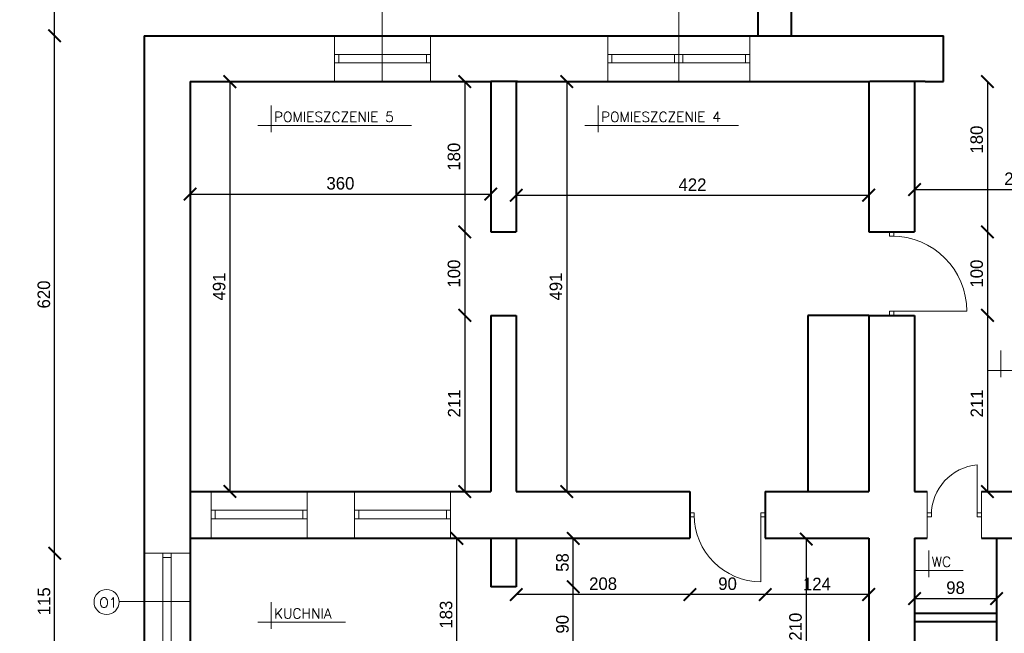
# Model space of a CAD drawing. Header units: millimetres. Extents: x 0 to 54826, y 42154 to 60442.
# Tile 7 of 64: x 27368 to 28546, y 52631 to 53366. Entities that reach past the tile are written whole.
import ezdxf

# ---------------------------------------------------------------- set-up
doc = ezdxf.new("R2010")
doc.units = ezdxf.units.MM
for name, color, linetype, lineweight in [('cienka', 3, 'Continuous', 18), ('gruba', 1, 'Continuous', 40), ('wymiary', 251, 'Continuous', 15)]:
    doc.layers.add(name, color=color, linetype=linetype, lineweight=lineweight)
doc.styles.add('ROMANS1', font='romans.shx', dxfattribs={"height": 15})
doc.styles.get("Standard").update_dxf_attribs({"font": 'GOTHIC.TTF'})
doc.dimstyles.new('secemin', dxfattribs={"dimtxt": 15, "dimasz": 15, "dimexe": 1.25, "dimexo": 0.625, "dimgap": 5, "dimtad": 1, "dimdec": 0, "dimtxsty": 'Standard', "dimblk": 'ARCHTICK', "dimcen": 0, "dimse1": 1, "dimse2": 1, "dimclrd": 256, "dimclrt": 256, "dimadec": 0, "dimazin": 0, "dimtfac": 1, "dimtdec": 0, "dimtmove": 0, "dimatfit": 3, "dimfxl": 1, "dimtfillclr": 250, "dimarcsym": 1})

# ---------------------------------------------------------------- blocks, each defined once
blk = doc.blocks.new('_ArchTick')
at = {"color": 0, "linetype": 'ByBlock', "const_width": 0.15}
blk.add_lwpolyline([(-0.5, -0.5), (0.5, 0.5)], dxfattribs=at)
blk = doc.blocks.new('*D195')
at = {"layer": 'Defpoints', "color": 0, "transparency": 16777216}
for p in [(27571.6, 53194.1), (27931.6, 53194.1), (27931.6, 53157.3)]:
    blk.add_point(p, dxfattribs=at)
at = {"layer": 'wymiary', "lineweight": -2, "transparency": 16777216}
blk.add_line((27571.6, 53157.3), (27931.6, 53157.3), dxfattribs=at)
at = {"layer": 'wymiary', "lineweight": -2, "transparency": 16777216, "xscale": 15, "yscale": 15, "zscale": 15, "rotation": 180}
blk.add_blockref('_ArchTick', (27571.6, 53157.3), dxfattribs=at)
at = {"layer": 'wymiary', "lineweight": -2, "transparency": 16777216, "xscale": 15, "yscale": 15, "zscale": 15}
blk.add_blockref('_ArchTick', (27931.6, 53157.3), dxfattribs=at)
at = {"layer": 'wymiary', "transparency": 16777216, "insert": (27751.6, 53170.2), "char_height": 15, "attachment_point": 5}
blk.add_mtext('360', dxfattribs=at)
blk = doc.blocks.new('*D205')
at = {"layer": 'Defpoints', "color": 0, "transparency": 16777216}
for p in [(27619.3, 53292.1), (27619.3, 52801.1), (27619.3, 52801.1)]:
    blk.add_point(p, dxfattribs=at)
at = {"layer": 'wymiary', "lineweight": -2, "transparency": 16777216}
blk.add_line((27619.3, 53292.1), (27619.3, 52801.1), dxfattribs=at)
at = {"layer": 'wymiary', "lineweight": -2, "transparency": 16777216, "xscale": 15, "yscale": 15, "zscale": 15}
for p, rotation in [((27619.3, 53292.1), 90), ((27619.3, 52801.1), 270)]:
    blk.add_blockref('_ArchTick', p, dxfattribs=dict(at, rotation=rotation))
at = {"layer": 'wymiary', "transparency": 16777216, "insert": (27606.5, 53046.6), "char_height": 15, "attachment_point": 5, "rotation": 90}
blk.add_mtext('491', dxfattribs=at)
blk = doc.blocks.new('*D196')
at = {"layer": 'Defpoints', "color": 0, "transparency": 16777216}
for p in [(27962.1, 53155.2), (28384.1, 53156), (28384.1, 53155.2)]:
    blk.add_point(p, dxfattribs=at)
at = {"layer": 'wymiary', "lineweight": -2, "transparency": 16777216}
blk.add_line((27962.1, 53156), (28384.1, 53156), dxfattribs=at)
at = {"layer": 'wymiary', "lineweight": -2, "transparency": 16777216, "xscale": 15, "yscale": 15, "zscale": 15, "rotation": 180}
blk.add_blockref('_ArchTick', (27962.1, 53156), dxfattribs=at)
at = {"layer": 'wymiary', "lineweight": -2, "transparency": 16777216, "xscale": 15, "yscale": 15, "zscale": 15}
blk.add_blockref('_ArchTick', (28384.1, 53156), dxfattribs=at)
at = {"layer": 'wymiary', "transparency": 16777216, "insert": (28173.1, 53168.6), "char_height": 15, "attachment_point": 5}
blk.add_mtext('422', dxfattribs=at)
blk = doc.blocks.new('*D206')
at = {"layer": 'Defpoints', "color": 0, "transparency": 16777216}
for p in [(28035.2, 53292.1), (28022.6, 52801.1), (28035.2, 52801.1)]:
    blk.add_point(p, dxfattribs=at)
at = {"layer": 'wymiary', "lineweight": -2, "transparency": 16777216}
blk.add_line((28022.6, 53292.1), (28022.6, 52801.1), dxfattribs=at)
at = {"layer": 'wymiary', "lineweight": -2, "transparency": 16777216, "xscale": 15, "yscale": 15, "zscale": 15}
for p, rotation in [((28022.6, 53292.1), 90), ((28022.6, 52801.1), 270)]:
    blk.add_blockref('_ArchTick', p, dxfattribs=dict(at, rotation=rotation))
at = {"layer": 'wymiary', "transparency": 16777216, "insert": (28009.7, 53046.6), "char_height": 15, "attachment_point": 5, "rotation": 90}
blk.add_mtext('491', dxfattribs=at)
blk = doc.blocks.new('*D197')
at = {"layer": 'Defpoints', "color": 0, "transparency": 16777216}
for p in [(28439.1, 53174.4), (28687.1, 53174.4), (28687.1, 53162.7)]:
    blk.add_point(p, dxfattribs=at)
at = {"layer": 'wymiary', "lineweight": -2, "transparency": 16777216}
blk.add_line((28439.1, 53162.7), (28687.1, 53162.7), dxfattribs=at)
at = {"layer": 'wymiary', "lineweight": -2, "transparency": 16777216, "xscale": 15, "yscale": 15, "zscale": 15, "rotation": 180}
blk.add_blockref('_ArchTick', (28439.1, 53162.7), dxfattribs=at)
at = {"layer": 'wymiary', "lineweight": -2, "transparency": 16777216, "xscale": 15, "yscale": 15, "zscale": 15}
blk.add_blockref('_ArchTick', (28687.1, 53162.7), dxfattribs=at)
at = {"layer": 'wymiary', "transparency": 16777216, "insert": (28563.1, 53175.6), "char_height": 15, "attachment_point": 5}
blk.add_mtext('248', dxfattribs=at)
blk = doc.blocks.new('*D198')
at = {"layer": 'Defpoints', "color": 0, "transparency": 16777216}
for p in [(28495.6, 53292.1), (28461.1, 53112.1), (28526.3, 53112.1)]:
    blk.add_point(p, dxfattribs=at)
at = {"layer": 'wymiary', "lineweight": -2, "transparency": 16777216}
blk.add_line((28526.3, 53292.1), (28526.3, 53112.1), dxfattribs=at)
at = {"layer": 'wymiary', "lineweight": -2, "transparency": 16777216, "xscale": 15, "yscale": 15, "zscale": 15}
for p, rotation in [((28526.3, 53292.1), 90), ((28526.3, 53112.1), 270)]:
    blk.add_blockref('_ArchTick', p, dxfattribs=dict(at, rotation=rotation))
at = {"layer": 'wymiary', "transparency": 16777216, "insert": (28513.4, 53222.6), "char_height": 15, "attachment_point": 5, "rotation": 90}
blk.add_mtext('180', dxfattribs=at)
blk = doc.blocks.new('*D199')
at = {"layer": 'Defpoints', "color": 0, "transparency": 16777216}
for p in [(28461.1, 53112.1), (28461.1, 53012.1), (28526.3, 53012.1)]:
    blk.add_point(p, dxfattribs=at)
at = {"layer": 'wymiary', "lineweight": -2, "transparency": 16777216}
blk.add_line((28526.3, 53112.1), (28526.3, 53012.1), dxfattribs=at)
at = {"layer": 'wymiary', "lineweight": -2, "transparency": 16777216, "xscale": 15, "yscale": 15, "zscale": 15}
for p, rotation in [((28526.3, 53112.1), 90), ((28526.3, 53012.1), 270)]:
    blk.add_blockref('_ArchTick', p, dxfattribs=dict(at, rotation=rotation))
at = {"layer": 'wymiary', "transparency": 16777216, "insert": (28513.4, 53062.1), "char_height": 15, "attachment_point": 5, "rotation": 90}
blk.add_mtext('100', dxfattribs=at)
blk = doc.blocks.new('*D200')
at = {"layer": 'Defpoints', "color": 0, "transparency": 16777216}
for p in [(28461.1, 53012.1), (28526.3, 52801.1), (28541.1, 52801.1)]:
    blk.add_point(p, dxfattribs=at)
at = {"layer": 'wymiary', "lineweight": -2, "transparency": 16777216}
blk.add_line((28526.3, 53012.1), (28526.3, 52801.1), dxfattribs=at)
at = {"layer": 'wymiary', "lineweight": -2, "transparency": 16777216, "xscale": 15, "yscale": 15, "zscale": 15}
for p, rotation in [((28526.3, 53012.1), 90), ((28526.3, 52801.1), 270)]:
    blk.add_blockref('_ArchTick', p, dxfattribs=dict(at, rotation=rotation))
at = {"layer": 'wymiary', "transparency": 16777216, "insert": (28513.6, 52906.6), "char_height": 15, "attachment_point": 5, "rotation": 90}
blk.add_mtext('211', dxfattribs=at)
blk = doc.blocks.new('*D212')
at = {"layer": 'Defpoints', "color": 0, "transparency": 16777216}
for p in [(27888.8, 53292.1), (27900.5, 53112.1), (27931.6, 53112.1)]:
    blk.add_point(p, dxfattribs=at)
at = {"layer": 'wymiary', "lineweight": -2, "transparency": 16777216}
blk.add_line((27900.5, 53292.1), (27900.5, 53112.1), dxfattribs=at)
at = {"layer": 'wymiary', "lineweight": -2, "transparency": 16777216, "xscale": 15, "yscale": 15, "zscale": 15}
for p, rotation in [((27900.5, 53292.1), 90), ((27900.5, 53112.1), 270)]:
    blk.add_blockref('_ArchTick', p, dxfattribs=dict(at, rotation=rotation))
at = {"layer": 'wymiary', "transparency": 16777216, "insert": (27887.6, 53202.1), "char_height": 15, "attachment_point": 5, "rotation": 90}
blk.add_mtext('180', dxfattribs=at)
blk = doc.blocks.new('*D213')
at = {"layer": 'Defpoints', "color": 0, "transparency": 16777216}
for p in [(27931.6, 53112.1), (27900.5, 53012.1), (27931.6, 53012.1)]:
    blk.add_point(p, dxfattribs=at)
at = {"layer": 'wymiary', "lineweight": -2, "transparency": 16777216}
blk.add_line((27900.5, 53112.1), (27900.5, 53012.1), dxfattribs=at)
at = {"layer": 'wymiary', "lineweight": -2, "transparency": 16777216, "xscale": 15, "yscale": 15, "zscale": 15}
for p, rotation in [((27900.5, 53112.1), 90), ((27900.5, 53012.1), 270)]:
    blk.add_blockref('_ArchTick', p, dxfattribs=dict(at, rotation=rotation))
at = {"layer": 'wymiary', "transparency": 16777216, "insert": (27887.6, 53062.1), "char_height": 15, "attachment_point": 5, "rotation": 90}
blk.add_mtext('100', dxfattribs=at)
blk = doc.blocks.new('*D214')
at = {"layer": 'Defpoints', "color": 0, "transparency": 16777216}
for p in [(27931.6, 53012.1), (27900.5, 52801.1), (27900.5, 52801.1)]:
    blk.add_point(p, dxfattribs=at)
at = {"layer": 'wymiary', "lineweight": -2, "transparency": 16777216}
blk.add_line((27900.5, 53012.1), (27900.5, 52801.1), dxfattribs=at)
at = {"layer": 'wymiary', "lineweight": -2, "transparency": 16777216, "xscale": 15, "yscale": 15, "zscale": 15}
for p, rotation in [((27900.5, 53012.1), 90), ((27900.5, 52801.1), 270)]:
    blk.add_blockref('_ArchTick', p, dxfattribs=dict(at, rotation=rotation))
at = {"layer": 'wymiary', "transparency": 16777216, "insert": (27887.8, 52906.6), "char_height": 15, "attachment_point": 5, "rotation": 90}
blk.add_mtext('211', dxfattribs=at)
blk = doc.blocks.new('*D269')
at = {"layer": 'Defpoints', "color": 0, "transparency": 16777216}
for p in [(28439.1, 52672.9), (28537.1, 52672.9), (28537.1, 52672.9)]:
    blk.add_point(p, dxfattribs=at)
at = {"layer": 'wymiary', "lineweight": -2, "transparency": 16777216}
blk.add_line((28439.1, 52672.9), (28537.1, 52672.9), dxfattribs=at)
at = {"layer": 'wymiary', "lineweight": -2, "transparency": 16777216, "xscale": 15, "yscale": 15, "zscale": 15, "rotation": 180}
blk.add_blockref('_ArchTick', (28439.1, 52672.9), dxfattribs=at)
at = {"layer": 'wymiary', "lineweight": -2, "transparency": 16777216, "xscale": 15, "yscale": 15, "zscale": 15}
blk.add_blockref('_ArchTick', (28537.1, 52672.9), dxfattribs=at)
at = {"layer": 'wymiary', "transparency": 16777216, "insert": (28488.1, 52685.8), "char_height": 15, "attachment_point": 5}
blk.add_mtext('98', dxfattribs=at)
blk = doc.blocks.new('*D274')
at = {"layer": 'Defpoints', "color": 0, "transparency": 16777216}
for p in [(27962.1, 52687.1), (28030.4, 52687.1), (27962.1, 52597.1)]:
    blk.add_point(p, dxfattribs=at)
at = {"layer": 'wymiary', "lineweight": -2, "transparency": 16777216}
blk.add_line((28030.4, 52597.1), (28030.4, 52687.1), dxfattribs=at)
at = {"layer": 'wymiary', "lineweight": -2, "transparency": 16777216, "xscale": 15, "yscale": 15, "zscale": 15}
for p, rotation in [((28030.4, 52687.1), 90), ((28030.4, 52597.1), 270)]:
    blk.add_blockref('_ArchTick', p, dxfattribs=dict(at, rotation=rotation))
at = {"layer": 'wymiary', "transparency": 16777216, "insert": (28017.5, 52642.1), "char_height": 15, "attachment_point": 5, "rotation": 90}
blk.add_mtext('90', dxfattribs=at)
blk = doc.blocks.new('*D275')
at = {"layer": 'Defpoints', "color": 0, "transparency": 16777216}
for p in [(27962.1, 52745.1), (28030.4, 52745.1), (27962.1, 52687.1)]:
    blk.add_point(p, dxfattribs=at)
at = {"layer": 'wymiary', "lineweight": -2, "transparency": 16777216}
blk.add_line((28030.4, 52687.1), (28030.4, 52745.1), dxfattribs=at)
at = {"layer": 'wymiary', "lineweight": -2, "transparency": 16777216, "xscale": 15, "yscale": 15, "zscale": 15}
for p, rotation in [((28030.4, 52745.1), 90), ((28030.4, 52687.1), 270)]:
    blk.add_blockref('_ArchTick', p, dxfattribs=dict(at, rotation=rotation))
at = {"layer": 'wymiary', "transparency": 16777216, "insert": (28017.5, 52716.1), "char_height": 15, "attachment_point": 5, "rotation": 90}
blk.add_mtext('58', dxfattribs=at)
blk = doc.blocks.new('*D281')
at = {"layer": 'Defpoints', "color": 0, "transparency": 16777216}
for p in [(28377.6, 52744.2), (0, 52534.1), (28309.4, 52534.1)]:
    blk.add_point(p, dxfattribs=at)
at = {"layer": 'wymiary', "lineweight": -2, "transparency": 16777216}
blk.add_line((28309.4, 52744.2), (28309.4, 52534.1), dxfattribs=at)
at = {"layer": 'wymiary', "lineweight": -2, "transparency": 16777216, "xscale": 15, "yscale": 15, "zscale": 15}
for p, rotation in [((28309.4, 52744.2), 90), ((28309.4, 52534.1), 270)]:
    blk.add_blockref('_ArchTick', p, dxfattribs=dict(at, rotation=rotation))
at = {"layer": 'wymiary', "transparency": 16777216, "insert": (28296.5, 52639.2), "char_height": 15, "attachment_point": 5, "rotation": 90}
blk.add_mtext('210', dxfattribs=at)
blk = doc.blocks.new('*D282')
at = {"layer": 'Defpoints', "color": 0, "transparency": 16777216}
for p in [(28260.1, 52745.1), (28384.1, 52745.1), (28260.1, 52677.7)]:
    blk.add_point(p, dxfattribs=at)
at = {"layer": 'wymiary', "lineweight": -2, "transparency": 16777216}
blk.add_line((28384.1, 52677.7), (28260.1, 52677.7), dxfattribs=at)
at = {"layer": 'wymiary', "lineweight": -2, "transparency": 16777216, "xscale": 15, "yscale": 15, "zscale": 15, "rotation": 180}
blk.add_blockref('_ArchTick', (28260.1, 52677.7), dxfattribs=at)
at = {"layer": 'wymiary', "lineweight": -2, "transparency": 16777216, "xscale": 15, "yscale": 15, "zscale": 15}
blk.add_blockref('_ArchTick', (28384.1, 52677.7), dxfattribs=at)
at = {"layer": 'wymiary', "transparency": 16777216, "insert": (28322.1, 52690.4), "char_height": 15, "attachment_point": 5}
blk.add_mtext('124', dxfattribs=at)
blk = doc.blocks.new('*D283')
at = {"layer": 'Defpoints', "color": 0, "transparency": 16777216}
for p in [(28170.1, 52745.1), (28260.1, 52745.1), (28170.1, 52677.7)]:
    blk.add_point(p, dxfattribs=at)
at = {"layer": 'wymiary', "lineweight": -2, "transparency": 16777216}
blk.add_line((28260.1, 52677.7), (28170.1, 52677.7), dxfattribs=at)
at = {"layer": 'wymiary', "lineweight": -2, "transparency": 16777216, "xscale": 15, "yscale": 15, "zscale": 15, "rotation": 180}
blk.add_blockref('_ArchTick', (28170.1, 52677.7), dxfattribs=at)
at = {"layer": 'wymiary', "lineweight": -2, "transparency": 16777216, "xscale": 15, "yscale": 15, "zscale": 15}
blk.add_blockref('_ArchTick', (28260.1, 52677.7), dxfattribs=at)
at = {"layer": 'wymiary', "transparency": 16777216, "insert": (28215.1, 52690.6), "char_height": 15, "attachment_point": 5}
blk.add_mtext('90', dxfattribs=at)
blk = doc.blocks.new('*D284')
at = {"layer": 'Defpoints', "color": 0, "transparency": 16777216}
for p in [(27962.1, 52745.1), (28170.1, 52745.1), (27962.1, 52677.7)]:
    blk.add_point(p, dxfattribs=at)
at = {"layer": 'wymiary', "lineweight": -2, "transparency": 16777216}
blk.add_line((28170.1, 52677.7), (27962.1, 52677.7), dxfattribs=at)
at = {"layer": 'wymiary', "lineweight": -2, "transparency": 16777216, "xscale": 15, "yscale": 15, "zscale": 15, "rotation": 180}
blk.add_blockref('_ArchTick', (27962.1, 52677.7), dxfattribs=at)
at = {"layer": 'wymiary', "lineweight": -2, "transparency": 16777216, "xscale": 15, "yscale": 15, "zscale": 15}
blk.add_blockref('_ArchTick', (28170.1, 52677.7), dxfattribs=at)
at = {"layer": 'wymiary', "transparency": 16777216, "insert": (28066.1, 52690.6), "char_height": 15, "attachment_point": 5}
blk.add_mtext('208', dxfattribs=at)
blk = doc.blocks.new('*D290')
at = {"layer": 'Defpoints', "color": 0, "transparency": 16777216}
for p in [(27891.1, 52745.1), (27891.1, 52745.1), (27891.1, 52562.1)]:
    blk.add_point(p, dxfattribs=at)
at = {"layer": 'wymiary', "lineweight": -2, "transparency": 16777216}
blk.add_line((27891.1, 52562.1), (27891.1, 52745.1), dxfattribs=at)
at = {"layer": 'wymiary', "lineweight": -2, "transparency": 16777216, "xscale": 15, "yscale": 15, "zscale": 15}
for p, rotation in [((27891.1, 52745.1), 90), ((27891.1, 52562.1), 270)]:
    blk.add_blockref('_ArchTick', p, dxfattribs=dict(at, rotation=rotation))
at = {"layer": 'wymiary', "transparency": 16777216, "insert": (27878.2, 52653.6), "char_height": 15, "attachment_point": 5, "rotation": 90}
blk.add_mtext('183', dxfattribs=at)
blk = doc.blocks.new('*D266')
at = {"layer": 'Defpoints', "color": 0, "transparency": 16777216}
for p in [(27409.5, 52727.1), (27516.6, 52727.1), (27516.6, 52612.1)]:
    blk.add_point(p, dxfattribs=at)
at = {"layer": 'wymiary', "lineweight": -2, "transparency": 16777216}
blk.add_line((27409.5, 52612.1), (27409.5, 52727.1), dxfattribs=at)
at = {"layer": 'wymiary', "lineweight": -2, "transparency": 16777216, "xscale": 15, "yscale": 15, "zscale": 15}
for p, rotation in [((27409.5, 52727.1), 90), ((27409.5, 52612.1), 270)]:
    blk.add_blockref('_ArchTick', p, dxfattribs=dict(at, rotation=rotation))
at = {"layer": 'wymiary', "transparency": 16777216, "insert": (27396.8, 52669.6), "char_height": 15, "attachment_point": 5, "rotation": 90}
blk.add_mtext('115', dxfattribs=at)
blk = doc.blocks.new('*D267')
at = {"layer": 'Defpoints', "color": 0, "transparency": 16777216}
for p in [(27409.5, 53347.1), (27516.6, 53347.1), (27516.6, 52727.1)]:
    blk.add_point(p, dxfattribs=at)
at = {"layer": 'wymiary', "lineweight": -2, "transparency": 16777216}
blk.add_line((27409.5, 52727.1), (27409.5, 53347.1), dxfattribs=at)
at = {"layer": 'wymiary', "lineweight": -2, "transparency": 16777216, "xscale": 15, "yscale": 15, "zscale": 15}
for p, rotation in [((27409.5, 53347.1), 90), ((27409.5, 52727.1), 270)]:
    blk.add_blockref('_ArchTick', p, dxfattribs=dict(at, rotation=rotation))
at = {"layer": 'wymiary', "transparency": 16777216, "insert": (27396.6, 53037.1), "char_height": 15, "attachment_point": 5, "rotation": 90}
blk.add_mtext('620', dxfattribs=at)
blk = doc.blocks.new('*D268')
at = {"layer": 'Defpoints', "color": 0, "transparency": 16777216}
for p in [(27409.5, 53647.1), (28251.6, 53647.1), (27516.6, 53347.1)]:
    blk.add_point(p, dxfattribs=at)
at = {"layer": 'wymiary', "lineweight": -2, "transparency": 16777216}
blk.add_line((27409.5, 53347.1), (27409.5, 53647.1), dxfattribs=at)
at = {"layer": 'wymiary', "lineweight": -2, "transparency": 16777216, "xscale": 15, "yscale": 15, "zscale": 15}
for p, rotation in [((27409.5, 53647.1), 90), ((27409.5, 53347.1), 270)]:
    blk.add_blockref('_ArchTick', p, dxfattribs=dict(at, rotation=rotation))
at = {"layer": 'wymiary', "transparency": 16777216, "insert": (27396.6, 53497.1), "char_height": 15, "attachment_point": 5, "rotation": 90}
blk.add_mtext('300', dxfattribs=at)

msp = doc.modelspace()

# ---------------------------------------------------------------- linework, layer by layer
at = {"layer": 'cienka'}
for p, q in [((27801.44, 53292.099), (27801.44, 53377.099)), ((28156.591, 53292.099), (28156.591, 53377.099)), ((27744.591, 53347.099), (27744.591, 53292.099)), ((27859.591, 53347.099), (27859.591, 53292.099)), ((28071.591, 53347.099), (28071.591, 53292.099)), ((28156.591, 53347.099), (28156.591, 53292.099)), ((28241.591, 53347.099), (28241.591, 53292.099)), ((27859.591, 53324.599), (27744.591, 53324.599)), ((27749.591, 53324.599), (27749.591, 53314.599)), ((27854.591, 53324.599), (27854.591, 53314.599)), ((28071.591, 53324.599), (28156.591, 53324.599)), ((28076.591, 53324.599), (28076.591, 53314.599)), ((28151.591, 53324.599), (28151.591, 53314.599)), ((28241.591, 53324.599), (28156.591, 53324.599)), ((28161.591, 53324.599), (28161.591, 53314.599)), ((28236.591, 53324.599), (28236.591, 53314.599)), ((27859.591, 53314.599), (27744.591, 53314.599)), ((28071.591, 53314.599), (28156.591, 53314.599)), ((28241.591, 53314.599), (28156.591, 53314.599)), ((27668.554, 53231.463), (27668.554, 53263.463)), ((28060.076, 53231.463), (28060.076, 53263.463)), ((27652.554, 53239.463), (27836.542, 53239.463)), ((28044.076, 53239.463), (28228.063, 53239.463)), ((28409.091, 53107.099), (28409.091, 53112.099)), ((28409.091, 53107.099), (28414.091, 53107.099)), ((28414.091, 53107.099), (28414.091, 53112.099)), ((28414.091, 53017.099), (28409.091, 53017.099)), ((28409.091, 53012.099), (28409.091, 53017.099)), ((28411.591, 53017.099), (28501.591, 53017.099)), ((28414.091, 53012.099), (28414.091, 53017.099)), ((28542.273, 52938.011), (28542.273, 52970.011)), ((28526.273, 52946.011), (28640.267, 52946.011)), ((28514.091, 52773.099), (28514.091, 52833.099)), ((27596.809, 52746.099), (27596.809, 52801.099)), ((27711.809, 52746.099), (27711.809, 52801.099)), ((27768.582, 52746.099), (27768.582, 52801.099)), ((27883.582, 52746.099), (27883.582, 52801.099)), ((28454.091, 52801.099), (28454.091, 52745.099)), ((28519.091, 52745.099), (28519.091, 52801.099)), ((27596.809, 52778.599), (27711.809, 52778.599)), ((27601.809, 52768.599), (27601.809, 52778.599)), ((27706.809, 52768.599), (27706.809, 52778.599)), ((27768.582, 52778.599), (27883.582, 52778.599)), ((27773.582, 52768.599), (27773.582, 52778.599)), ((27878.582, 52768.599), (27878.582, 52778.599)), ((28175.091, 52775.599), (28170.091, 52775.599)), ((28175.091, 52770.599), (28175.091, 52775.599)), ((28255.091, 52770.599), (28255.091, 52775.599)), ((28255.091, 52775.599), (28260.091, 52775.599)), ((28454.091, 52765.599), (28454.091, 52780.599)), ((28459.091, 52775.599), (28454.091, 52775.599)), ((28459.091, 52770.599), (28459.091, 52775.599)), ((28514.091, 52770.599), (28514.091, 52775.599)), ((28514.091, 52775.599), (28519.091, 52775.599)), ((27596.809, 52768.599), (27711.809, 52768.599)), ((27768.582, 52768.599), (27883.582, 52768.599)), ((28175.091, 52770.599), (28170.091, 52770.599)), ((28255.091, 52773.099), (28255.091, 52693.099)), ((28255.091, 52770.599), (28260.091, 52770.599)), ((28459.091, 52770.599), (28454.091, 52770.599)), ((28514.091, 52770.599), (28519.091, 52770.599)), ((28455.987, 52698.548), (28455.987, 52730.548)), ((27516.591, 52727.099), (27571.591, 52727.099)), ((27539.091, 52727.099), (27539.091, 52612.099)), ((27539.091, 52722.099), (27549.091, 52722.099)), ((27549.091, 52727.099), (27549.091, 52612.099)), ((28439.987, 52706.548), (28496.984, 52706.548)), ((27486.591, 52669.578), (27571.591, 52669.578)), ((27668.554, 52636.681), (27668.554, 52668.681)), ((27652.554, 52644.681), (27757.766, 52644.681))]:
    msp.add_line(p, q, dxfattribs=at)
msp.add_circle((27471.609, 52668.848), 15, dxfattribs=at)
for centre, radius, start, end in [((28411.591, 53017.099), 90, 0, 90), ((28519.505, 52772.927), 60.415, 95.141986, 179.83712), ((28255.091, 52773.099), 80, 180, 270)]:
    msp.add_arc(centre, radius, start, end, dxfattribs=at)
at = {"layer": 'gruba'}
for p, q in [((28251.591, 53347.099), (28251.591, 53647.099)), ((28291.591, 53347.099), (28291.591, 53607.099)), ((27516.591, 53347.099), (28473.591, 53347.099)), ((27516.591, 53347.099), (27516.591, 52117.099)), ((28473.591, 53292.099), (28473.591, 53347.099)), ((27571.591, 53292.099), (27931.591, 53292.099)), ((27571.591, 53292.099), (27571.591, 52801.099)), ((27931.591, 53292.099), (27931.591, 53112.099)), ((27963.591, 53292.099), (27931.591, 53292.099)), ((27962.091, 53292.099), (27962.091, 53112.099)), ((27963.591, 53292.099), (28385.591, 53292.099)), ((28384.091, 53292.099), (28384.091, 53112.099)), ((28451.591, 53292.099), (28385.591, 53292.099)), ((28439.091, 53292.099), (28439.091, 53112.099)), ((28451.591, 53292.099), (28473.591, 53292.099)), ((27931.591, 53112.099), (27962.091, 53112.099)), ((28384.091, 53112.099), (28439.091, 53112.099)), ((27931.591, 53012.099), (27931.591, 52801.099)), ((27931.591, 53012.099), (27962.091, 53012.099)), ((27962.091, 53012.099), (27962.091, 52801.099)), ((28384.091, 53012.099), (28311.091, 53012.099)), ((28311.091, 53012.099), (28311.091, 52801.099)), ((28384.091, 53012.099), (28384.091, 52801.099)), ((28384.091, 53012.099), (28439.091, 53012.099)), ((28439.091, 53012.099), (28439.091, 52801.099)), ((27571.591, 52801.099), (27931.591, 52801.099)), ((27571.591, 52801.099), (27571.591, 52745.099)), ((27962.091, 52801.099), (28170.091, 52801.099)), ((28170.091, 52801.099), (28170.091, 52745.099)), ((28260.091, 52801.099), (28384.091, 52801.099)), ((28260.091, 52801.099), (28260.091, 52745.099)), ((28439.091, 52801.099), (28454.091, 52801.099)), ((28519.091, 52801.099), (28687.091, 52801.099)), ((27571.591, 52745.099), (28170.091, 52745.099)), ((27571.591, 52745.099), (27571.591, 52250.099)), ((27931.591, 52745.099), (27931.591, 52687.099)), ((27962.091, 52745.099), (27962.091, 52687.099)), ((28260.091, 52745.099), (28384.091, 52745.099)), ((28384.091, 52745.099), (28384.091, 52581.099)), ((28439.091, 52745.099), (28454.091, 52745.099)), ((28439.091, 52745.099), (28439.091, 52566.099)), ((28519.091, 52745.099), (28687.091, 52745.099)), ((28537.091, 52745.099), (28537.091, 52566.099)), ((27962.091, 52687.099), (27931.591, 52687.099)), ((28439.091, 52655.599), (28537.091, 52655.599)), ((28439.091, 52645.599), (28537.091, 52645.599))]:
    msp.add_line(p, q, dxfattribs=at)

# ---------------------------------------------------------------- texts
at = {"layer": 'cienka', "char_height": 12, "width": 362.40331, "attachment_point": 1, "style": 'ROMANS1'}
for s, insert in [('POMIESZCZENIE 5', (27672.107, 53255.832)), ('POMIESZCZENIE 4', (28063.629, 53255.832)), ('WC', (28459.54, 52722.917)), ('O1', (27462.905, 52674.092)), ('KUCHNIA', (27672.107, 52661.05))]:
    msp.add_mtext(s, dxfattribs=dict(at, insert=insert))

# ---------------------------------------------------------------- dimensions: what is measured, and where the dimension line sits
at = {"layer": 'wymiary'}
for base, p1, p2, picture, middle in [((27409.509, 53647.099), (27516.591, 53347.099), (28251.591, 53647.099), '*D268', (27396.632, 53497.099)), ((27409.509, 53347.099), (27516.591, 52727.099), (27516.591, 53347.099), '*D267', (27396.632, 53037.099)), ((27900.483, 53012.099), (27931.591, 53112.099), (27931.591, 53012.099), '*D213', (27887.606, 53062.099)), ((28526.273, 53012.099), (28461.127, 53112.099), (28461.127, 53012.099), '*D199', (28513.396, 53062.099)), ((27900.483, 52801.099), (27931.591, 53012.099), (27900.483, 52801.099), '*D214', (27887.795, 52906.599)), ((28526.273, 52801.099), (28461.127, 53012.099), (28541.127, 52801.099), '*D200', (28513.584, 52906.599)), ((28030.363, 52745.099), (27962.091, 52687.099), (27962.091, 52745.099), '*D275', (28017.486, 52716.099)), ((27409.509, 52727.099), (27516.591, 52612.099), (27516.591, 52727.099), '*D266', (27396.82, 52669.599)), ((28030.363, 52687.099), (27962.091, 52597.099), (27962.091, 52687.099), '*D274', (28017.486, 52642.099))]:
    dim = msp.add_linear_dim(base=base, p1=p1, p2=p2, angle=90, dimstyle='secemin', override={"dimtmove": 1}, dxfattribs=at)
    dim.commit()
    dim.dimension.update_dxf_attribs({"geometry": picture, "text_midpoint": middle})
for base, p1, p2, picture, middle in [((27619.335, 52801.099), (27619.335, 53292.099), (27619.335, 52801.099), '*D205', (27606.457, 53046.599)), ((27900.483, 53112.099), (27888.76, 53292.099), (27931.591, 53112.099), '*D212', (27887.606, 53202.099)), ((28022.62, 52801.099), (28035.214, 53292.099), (28035.214, 52801.099), '*D206', (28009.743, 53046.599)), ((28309.422, 52534.099), (28377.626, 52744.207), (0, 52534.099), '*D281', (28296.545, 52639.153)), ((27891.077, 52745.099), (27891.077, 52562.099), (27891.077, 52745.099), '*D290', (27878.2, 52653.599))]:
    dim = msp.add_linear_dim(base=base, p1=p1, p2=p2, angle=90, dimstyle='secemin', dxfattribs=at)
    dim.commit()
    dim.dimension.update_dxf_attribs({"geometry": picture, "text_midpoint": middle})
dim = msp.add_linear_dim(base=(28526.273, 53112.099), p1=(28495.627, 53292.099), p2=(28461.127, 53112.099), angle=90, dimstyle='secemin', dxfattribs=at)
dim.commit()
dim.dimension.update_dxf_attribs({"geometry": '*D198', "text_midpoint": (28526.273, 53222.63), "dimtype": 160})
for base, p1, p2, picture, middle in [((27931.591, 53157.333), (27571.591, 53194.12), (27931.591, 53194.12), '*D195', (27751.591, 53170.211)), ((28384.091, 53155.957), (27962.091, 53155.189), (28384.091, 53155.189), '*D196', (28173.091, 53168.645)), ((28687.091, 53162.69), (28439.091, 53174.432), (28687.091, 53174.432), '*D197', (28563.091, 53175.567)), ((28260.091, 52677.709), (28384.091, 52745.099), (28260.091, 52745.099), '*D282', (28322.091, 52690.398)), ((28537.091, 52672.879), (28439.091, 52672.879), (28537.091, 52672.879), '*D269', (28488.091, 52685.756))]:
    dim = msp.add_linear_dim(base=base, p1=p1, p2=p2, dimstyle='secemin', dxfattribs=at)
    dim.commit()
    dim.dimension.update_dxf_attribs({"geometry": picture, "text_midpoint": middle})
for base, p1, p2, picture, middle in [((27962.091, 52677.709), (28170.091, 52745.099), (27962.091, 52745.099), '*D284', (28066.091, 52690.586)), ((28170.091, 52677.709), (28260.091, 52745.099), (28170.091, 52745.099), '*D283', (28215.091, 52690.586))]:
    dim = msp.add_linear_dim(base=base, p1=p1, p2=p2, dimstyle='secemin', override={"dimtmove": 1}, dxfattribs=at)
    dim.commit()
    dim.dimension.update_dxf_attribs({"geometry": picture, "text_midpoint": middle})

doc.saveas('drawing.dxf')
